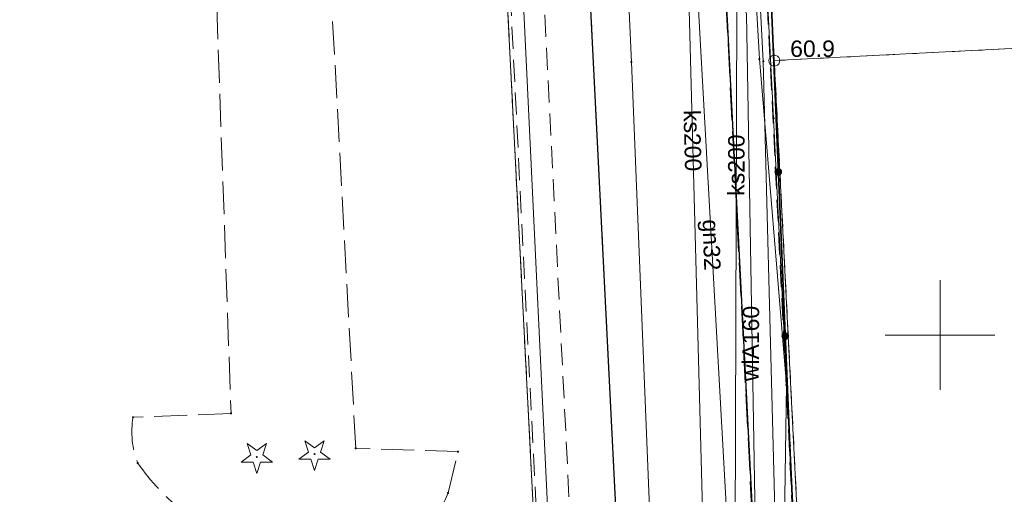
# Model space of a CAD drawing. Header units: millimetres. Extents: x 6421400 to 6424255, y 5791334 to 5793836.
# Tile 73 of 101: x 6422758 to 6422803, y 5792943 to 5792964. Entities that reach past the tile are written whole.
import ezdxf
from ezdxf.enums import TextEntityAlignment as Align

# ---------------------------------------------------------------- set-up
doc = ezdxf.new("R2010")
doc.units = ezdxf.units.MM
for name, pattern in [('PRZER1-1', [1, 0.5, -0.5]), ('PRZER2-1', [1.5, 1, -0.5]), ('PRZER3-1', [2, 1.5, -0.5])]:
    doc.linetypes.add(name, pattern=pattern)
doc.layers.get('0').update_dxf_attribs({"color": 252})
for name, color, linetype, lineweight in [('GEPPGD', 252, 'Continuous', 18), ('GESDZI', 252, 'Continuous', 18), ('GESUZY', 252, 'Continuous', 18), ('GSLKOG', 252, 'Continuous', 25), ('GSLKOU', 252, 'Continuous', 18), ('GSLKRW', 252, 'Continuous', 25), ('GSPPRB', 252, 'Continuous', 18), ('GSPRDI', 252, 'Continuous', 18), ('GSSKOA', 252, 'Continuous', 18), ('GSSKOD', 252, 'Continuous', 18), ('GULENN', 252, 'Continuous', 18), ('GULEWN', 252, 'Continuous', 18), ('GULGNP', 252, 'Continuous', 18), ('GULGNP_O', 252, 'Continuous', 18), ('GULKDP', 252, 'Continuous', 18), ('GULKSP', 252, 'Continuous', 18), ('GULKSP_O', 252, 'Continuous', 18), ('GULTPR', 252, 'Continuous', 18), ('GULWLP', 252, 'Continuous', 18), ('GULWLP_O', 252, 'Continuous', 18), ('Ramka sekcyjna', 252, 'Continuous', 18)]:
    doc.layers.add(name, color=color, linetype=linetype, lineweight=lineweight)
for name, color, linetype in [('GSPWPN', 252, 'Continuous'), ('GSPWPN_O', 252, 'Continuous'), ('xref', 252, 'Continuous')]:
    doc.layers.add(name, color=color, linetype=linetype)
doc.styles.add('Arial', font='arial.ttf')

# ---------------------------------------------------------------- blocks, each defined once
blk = doc.blocks.new('GSPRDI1')
blk.add_hatch(color=0).paths.add_polyline_path([(-0.045, 0), (-0.042798, -0.013906), (-0.036406, -0.02645), (-0.02645, -0.036406), (-0.013906, -0.042798), (0, -0.045), (0.013906, -0.042798), (0.02645, -0.036406), (0.036406, -0.02645), (0.042798, -0.013906), (0.045, 0), (0.042798, 0.013906), (0.036406, 0.02645), (0.02645, 0.036406), (0.013906, 0.042798), (0, 0.045), (-0.013906, 0.042798), (-0.02645, 0.036406), (-0.036406, 0.02645), (-0.042798, 0.013906)])
at = {"color": 0}
blk.add_lwpolyline([(0.088531, -0.272471), (-0.231778, -0.713338), (-0.231778, -0.168396), (-0.750048, 0), (-0.231778, 0.168396), (-0.231778, 0.713338), (0.088531, 0.272471), (0.606801, 0.440867), (0.286493, 0), (0.606801, -0.440867)], close=True, dxfattribs=at)
blk = doc.blocks.new('GSLKOG2')
blk.add_hatch(color=0).paths.add_polyline_path([(0, 0.175), (-0.045293, 0.169037), (-0.0875, 0.151554), (-0.123744, 0.123744), (-0.151554, 0.0875), (-0.169037, 0.045293), (-0.175, 0), (-0.169037, -0.045293), (-0.151554, -0.0875), (-0.123744, -0.123744), (-0.0875, -0.151554), (-0.045293, -0.169037), (0, -0.175), (0.045293, -0.169037), (0.0875, -0.151554), (0.123744, -0.123744), (0.151554, -0.0875), (0.169037, -0.045293), (0.175, 0), (0.169037, 0.045293), (0.151554, 0.0875), (0.123744, 0.123744), (0.0875, 0.151554), (0.045293, 0.169037)])
blk = doc.blocks.new('GSPWPN1')
blk.add_hatch(color=0).paths.add_polyline_path([(0, 0.045), (-0.011647, 0.043467), (-0.0225, 0.038971), (-0.03182, 0.03182), (-0.038971, 0.0225), (-0.043467, 0.011647), (-0.045, 0), (-0.043467, -0.011647), (-0.038971, -0.0225), (-0.03182, -0.03182), (-0.0225, -0.038971), (-0.011647, -0.043467), (0, -0.045), (0.011647, -0.043467), (0.0225, -0.038971), (0.03182, -0.03182), (0.038971, -0.0225), (0.043467, -0.011647), (0.045, 0), (0.043467, 0.011647), (0.038971, 0.0225), (0.03182, 0.03182), (0.0225, 0.038971), (0.011647, 0.043467)])
blk = doc.blocks.new('GSPPRB0')
at = {"color": 0, "lineweight": 18}
blk.add_lwpolyline([(-0.007955, 0.0225), (0.007955, 0.0225), (0.0225, 0.007955), (0.0225, -0.007955), (0.007955, -0.0225), (-0.007955, -0.0225), (-0.0225, -0.007955), (-0.0225, 0.007955)], close=True, dxfattribs=at)
blk = doc.blocks.new('GEPPGD1_1')
at = {"color": 0}
blk.add_lwpolyline([(0.25, 0), (0.237764, -0.077254), (0.202254, -0.146946), (0.146946, -0.202254), (0.077254, -0.237764), (0, -0.25), (-0.077254, -0.237764), (-0.146946, -0.202254), (-0.202254, -0.146946), (-0.237764, -0.077254), (-0.25, 0), (-0.237764, 0.077254), (-0.202254, 0.146946), (-0.146946, 0.202254), (-0.077254, 0.237764), (0, 0.25), (0.077254, 0.237764), (0.146946, 0.202254), (0.202254, 0.146946), (0.237764, 0.077254)], close=True, dxfattribs=at)
blk = doc.blocks.new('G$CC51CC4AD')
at = {"layer": 'GESDZI', "linetype": 'Continuous', "lineweight": 18, "elevation": 10.3}
for points in [[(6422777.73, 5793015.07), (6422771.955, 5793016.727), (6422747.509, 5793023.757), (6422741.66, 5792993.11), (6422728.351, 5792938.363), (6422777.25, 5792929.18), (6422781.92, 5792933.25)], [(6422794.3, 5792925.978), (6422792.448, 5792962.518), (6422790.586, 5792999.168), (6422790.116, 5793008.348), (6422789.915, 5793011.558), (6422777.73, 5793015.07), (6422781.92, 5792933.25), (6422777.25, 5792929.18)], [(6422828.168, 5792964.329), (6422792.448, 5792962.518), (6422794.3, 5792925.978), (6422818.125, 5792921.46)]]:
    blk.add_lwpolyline(points, close=True, dxfattribs=at)
at = {"layer": 'GESUZY', "linetype": 'PRZER1-1', "lineweight": 18, "elevation": 10.18}
for points in [[(6422777.25, 5792929.18), (6422728.351, 5792938.363), (6422741.66, 5792993.11), (6422747.509, 5793023.757), (6422771.955, 5793016.727), (6422777.73, 5793015.07), (6422781.92, 5792933.25)], [(6422794.3, 5792925.978), (6422777.25, 5792929.18), (6422781.92, 5792933.25), (6422777.73, 5793015.07), (6422782.952, 5793013.565), (6422789.915, 5793011.558), (6422790.116, 5793008.348), (6422790.586, 5792999.168), (6422792.448, 5792962.518)], [(6422818.125, 5792921.46), (6422794.3, 5792925.978), (6422792.448, 5792962.518), (6422828.168, 5792964.329)]]:
    blk.add_lwpolyline(points, close=True, dxfattribs=at)
at = {"layer": 'GSLKOG', "linetype": 'Continuous', "lineweight": 35, "elevation": 10.18}
blk.add_lwpolyline([(6422791.623, 5792981.708), (6422792.421, 5792962.437), (6422793.161, 5792944.958), (6422793.711, 5792933.146), (6422793.914, 5792926.038)], dxfattribs=at)
at = {"layer": 'GSLKOU', "linetype": 'PRZER3-1', "lineweight": 18, "elevation": 10.18}
blk.add_lwpolyline([(6422770.311, 5793001.624), (6422774.848, 5793001.912, 0.147897), (6422773.496, 5793005.117, 0.191874), (6422766.172, 5793008.322, 0.29785), (6422761.458, 5793005.478), (6422760.952, 5793002.956), (6422765.714, 5793002.979), (6422767.699, 5792946.424), (6422763.235, 5792946.256, 0.13297), (6422763.446, 5792944.161, 0.073586), (6422765.566, 5792941.922, 0.24144), (6422773.549, 5792939.775, 0.298922), (6422777.586, 5792942.802), (6422778.041, 5792944.684), (6422773.382, 5792944.83)], format="xyb", close=True, dxfattribs=at)
at = {"layer": 'GSLKRW', "linetype": 'Continuous', "lineweight": 25, "elevation": 10.18}
blk.add_lwpolyline([(6422776.593, 5792928.921), (6422776.511, 5792928.56), (6422776.214, 5792927.056), (6422775.961, 5792925.75), (6422775.979, 5792924.974, 0.098035), (6422776.247, 5792924.022, 0.196733), (6422778.018, 5792922.6), (6422779.113, 5792922.363), (6422780.425, 5792922.335, 0.062315), (6422781.947, 5792922.659, 0.071594), (6422783.554, 5792923.494, 0.121051), (6422785.417, 5792925.642), (6422785.865, 5792927.107), (6422785.893, 5792928.858), (6422782.964, 5792987.248), (6422779.462, 5793055.535)], format="xyb", dxfattribs=at)
blk.add_lwpolyline([(6422786.206, 5793045.193), (6422789.125, 5792987.62), (6422791.89, 5792933.075), (6422792.17, 5792927.16), (6422792.72, 5792923.97), (6422794.26, 5792921.46), (6422796.61, 5792919.49), (6422799.13, 5792918.47), (6422823.27, 5792914.05), (6422842.41, 5792910.51), (6422846.49, 5792909.83), (6422864.51, 5792906.51), (6422888.83, 5792901.83)], dxfattribs=at)
at = {"layer": 'GSSKOA', "linetype": 'PRZER3-1', "lineweight": 18, "elevation": 10.18}
blk.add_lwpolyline([(6422779.113, 5792922.363), (6422780.425, 5792922.335, 0.062315), (6422781.947, 5792922.659, 0.071594), (6422783.554, 5792923.494, 0.121051), (6422785.417, 5792925.642), (6422785.865, 5792927.107), (6422785.893, 5792928.858), (6422782.964, 5792987.248), (6422779.462, 5793055.535), (6422777.243, 5793099.209), (6422774.638, 5793153.03), (6422774.578, 5793155.064), (6422774.87, 5793159.023), (6422775.359, 5793161.025), (6422775.905, 5793162.754), (6422776.103, 5793164.244), (6422775.822, 5793165.995), (6422774.827, 5793167.902), (6422772.893, 5793169.489)], format="xyb", dxfattribs=at)
blk.add_lwpolyline([(6422787.834, 5793161.446), (6422786.555, 5793161.765), (6422784.797, 5793161.574), (6422783.202, 5793160.822), (6422782.042, 5793159.742), (6422781.189, 5793158.316), (6422780.774, 5793156.494), (6422780.81, 5793152.601), (6422783.412, 5793099.812), (6422785.172, 5793065.379), (6422786.206, 5793045.193), (6422792.17, 5792927.16), (6422792.72, 5792923.97), (6422794.26, 5792921.46), (6422796.61, 5792919.49), (6422799.129, 5792918.465)], dxfattribs=at)
at = {"layer": 'GSSKOD', "linetype": 'PRZER2-1', "lineweight": 18, "elevation": 10.18}
blk.add_lwpolyline([(6422777.377, 5793055.462), (6422780.866, 5792987.074), (6422783.646, 5792931.662), (6422783.606, 5792930.291), (6422783.341, 5792929.343), (6422782.791, 5792928.43), (6422781.879, 5792927.535), (6422780.794, 5792926.908), (6422779.543, 5792926.616), (6422778.233, 5792926.689), (6422776.214, 5792927.056), (6422775.961, 5792925.75), (6422775.979, 5792924.974), (6422783.554, 5792923.494, 0.121051), (6422785.417, 5792925.642), (6422785.865, 5792927.107), (6422785.893, 5792928.858), (6422782.964, 5792987.248), (6422779.462, 5793055.535)], format="xyb", dxfattribs=at)
for points in [[(6422777.377, 5793055.462), (6422780.866, 5792987.074), (6422783.646, 5792931.662), (6422783.606, 5792930.291), (6422783.341, 5792929.343), (6422782.791, 5792928.43), (6422781.879, 5792927.535), (6422780.794, 5792926.908), (6422779.543, 5792926.616), (6422778.233, 5792926.689), (6422776.214, 5792927.056), (6422776.511, 5792928.56), (6422778.563, 5792928.167), (6422782.13, 5792931.596), (6422779.342, 5792986.996), (6422775.843, 5793055.432)], [(6422791.89, 5792933.075), (6422786.206, 5793045.193)], [(6422791.621, 5792983.168), (6422791.233, 5792983.142), (6422793.711, 5792933.146), (6422791.89, 5792933.075)]]:
    blk.add_lwpolyline(points, dxfattribs=at)
at = {"layer": 'GULENN', "linetype": 'Continuous', "lineweight": 18, "elevation": 10.18}
for points in [[(6422796.519, 5793050.028), (6422795.459, 5793049.919), (6422786.94, 5793046.235), (6422786.975, 5793045.536), (6422790.087, 5792999.144), (6422790.236, 5792997.197), (6422790.3, 5792988.04), (6422791.773, 5792962.593), (6422792.998, 5792947.728), (6422792.679, 5792926.285), (6422794.226, 5792925.585), (6422805.054, 5792923.379), (6422809.49, 5792922.08), (6422847.385, 5792914.967), (6422849.988, 5792914.477), (6422850.118, 5792915.165), (6422907.415, 5792904.22), (6422938.835, 5792898.261)], [(6422782.25, 5792934.23), (6422782.5, 5792934.24), (6422780.87, 5792968.28), (6422779.16, 5793002.42), (6422777.38, 5793037.9), (6422776.86, 5793046.04)]]:
    blk.add_lwpolyline(points, dxfattribs=at)
at = {"layer": 'GULEWN', "linetype": 'Continuous', "lineweight": 18, "elevation": 10.18}
blk.add_lwpolyline([(6422806.361, 5792858.323), (6422804.45, 5792858.647), (6422805.112, 5792862.544), (6422805.541, 5792868.053), (6422807.408, 5792876.058), (6422815.89, 5792920.408), (6422815.937, 5792920.654), (6422800.678, 5792923.649), (6422799.08, 5792924.613), (6422792.876, 5792926.248), (6422791.949, 5792962.492), (6422790.037, 5792999.141), (6422788.227, 5793011.306), (6422787.287, 5793046.301), (6422786.064, 5793065.51), (6422782.535, 5793125.623), (6422785.181, 5793125.757), (6422788.957, 5793135.85), (6422789.985, 5793135.459)], dxfattribs=at)
at = {"layer": 'GULGNP', "linetype": 'Continuous', "lineweight": 18, "elevation": 10.18}
blk.add_lwpolyline([(6422791.732, 5792979.572), (6422791.609, 5792979.045), (6422788.205, 5792979.022), (6422790.983, 5792929.204), (6422787.528, 5792911.406)], dxfattribs=at)
at = {"layer": 'GULKDP', "linetype": 'Continuous', "lineweight": 18, "elevation": 10.18}
blk.add_lwpolyline([(6422804.83, 5792906.35), (6422806.59, 5792914.14), (6422808.16, 5792921.05), (6422786.14, 5792924.92), (6422787.08, 5792934.21), (6422785.94, 5792962.45), (6422783.51, 5793015.82), (6422781.73, 5793044.58), (6422781.17, 5793057.36)], dxfattribs=at)
at = {"layer": 'GULKSP', "linetype": 'Continuous', "lineweight": 18, "elevation": 10.18}
for points in [[(6422786.962, 5792917.812), (6422789.4, 5792933.5), (6422788.05, 5792984.24), (6422787.15, 5792986.78), (6422785.94, 5793019.52), (6422784.25, 5793052.99), (6422782.77, 5793083.16), (6422781.13, 5793113.1), (6422779.75, 5793143.11)], [(6422788.22, 5792930.19), (6422790.64, 5792931.448), (6422790.797, 5792984.058)]]:
    blk.add_lwpolyline(points, dxfattribs=at)
at = {"layer": 'GULTPR', "linetype": 'Continuous', "lineweight": 18, "elevation": 10.18}
blk.add_lwpolyline([(6422801.65, 5792978.355), (6422792.547, 5792980.058), (6422791.467, 5792978.508), (6422792.418, 5792959.888), (6422793.329, 5792941.378), (6422793.38, 5792932.05), (6422793.5, 5792925.77), (6422797.361, 5792922.087), (6422797.98, 5792921.97)], dxfattribs=at)
at = {"layer": 'GULWLP', "linetype": 'Continuous', "lineweight": 18, "elevation": 10.18}
blk.add_lwpolyline([(6422791.806, 5792928.354), (6422791.188, 5792964.656), (6422790.84, 5792965.49), (6422791.3, 5792965.413), (6422791.75, 5792965.57)], dxfattribs=at)
at = {"layer": 'Ramka sekcyjna', "linetype": 'Continuous', "lineweight": 18, "elevation": 100, "flags": 128}
for points in [[(6422800, 5792947.5), (6422800, 5792952.5)], [(6422800, 5792947.5), (6422800, 5792952.5)], [(6422800, 5792950), (6422797.5, 5792950)], [(6422800, 5792950), (6422802.5, 5792950)]]:
    blk.add_lwpolyline(points, dxfattribs=at)
at = {"layer": 'GEPPGD', "linetype": 'Continuous', "lineweight": 18, "rotation": 90}
blk.add_blockref('GEPPGD1_1', (6422792.448, 5792962.518, 10.32), dxfattribs=at)
at = {"layer": 'GSLKOG', "linetype": 'Continuous', "lineweight": 25, "rotation": 272.4245417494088}
for p in [(6422792.632, 5792957.444, 10.18), (6422792.632, 5792957.444, 10.18), (6422792.949, 5792949.951, 10.18), (6422792.949, 5792949.951, 10.18)]:
    blk.add_blockref('GSLKOG2', p, dxfattribs=at)
at = {"layer": 'GSPPRB', "linetype": 'Continuous', "lineweight": 18, "rotation": 90}
for p in [(6422791.773, 5792962.593, 10.28), (6422785.94, 5792962.45, 10.28), (6422791.949, 5792962.492, 10.28), (6422792.418, 5792959.888, 10.28), (6422792.998, 5792947.728, 10.28), (6422767.699, 5792946.424, 10.28), (6422763.235, 5792946.256, 10.28), (6422773.382, 5792944.83, 10.28), (6422778.041, 5792944.684, 10.28), (6422793.161, 5792944.958, 10.28), (6422763.446, 5792944.161, 10.28), (6422777.586, 5792942.802, 10.28)]:
    blk.add_blockref('GSPPRB0', p, dxfattribs=at)
at = {"layer": 'GSPRDI', "linetype": 'Continuous', "lineweight": 18, "rotation": 90}
for p in [(6422771.506, 5792944.574, 10.12), (6422768.873, 5792944.442, 10.12)]:
    blk.add_blockref('GSPRDI1', p, dxfattribs=at)
at = {"layer": 'GSPWPN', "linetype": 'Continuous', "lineweight": 5, "rotation": 90}
blk.add_blockref('GSPWPN1', (6422792.421, 5792962.437, 10.2), dxfattribs=at)
at = {"layer": 'GSPWPN_O', "linetype": 'Continuous', "lineweight": 0, "style": 'Arial'}
blk.add_text('60.9', height=0.75, rotation=360, dxfattribs=at).set_placement((6422793.171, 5792962.687, 10.8))
at = {"layer": 'GULGNP_O', "linetype": 'Continuous', "lineweight": 0, "style": 'Arial'}
blk.add_text('gn32', height=0.75, rotation=272.1371, dxfattribs=at).set_placement((6422789.219, 5792954.099, 10.8), align=Align.CENTER)
at = {"layer": 'GULKSP_O', "linetype": 'Continuous', "lineweight": 0, "style": 'Arial'}
for rotation, p in [(271.5241, (6422788.35, 5792958.86, 10.8)), (89.8289, (6422791.093, 5792957.751, 10.8))]:
    blk.add_text('ks200', height=0.75, rotation=rotation, dxfattribs=at).set_placement(p, align=Align.CENTER)
at = {"layer": 'GULWLP_O', "linetype": 'Continuous', "lineweight": 0, "style": 'Arial'}
blk.add_text('wlA160', height=0.75, rotation=89.6571, dxfattribs=at).set_placement((6422791.75, 5792949.616, 10.8), align=Align.CENTER)

msp = doc.modelspace()

# ---------------------------------------------------------------- block references
at = {"layer": 'xref'}
msp.add_blockref('G$CC51CC4AD', (0, 0), dxfattribs=at)

doc.saveas('drawing.dxf')
